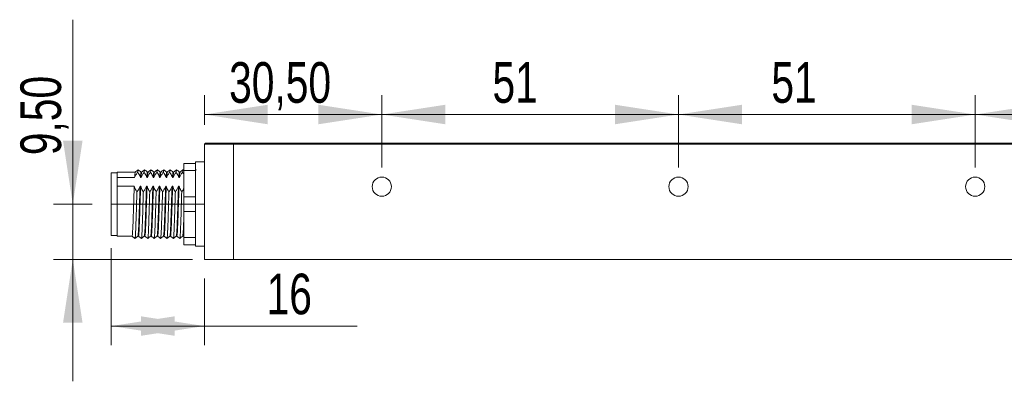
# Model space of a CAD drawing. Header units: millimetres. Extents: x 16 to 406, y 17 to 284.
# Tile 22 of 28: x 305 to 356, y 166 to 185. Entities that reach past the tile are written whole.
import ezdxf

# ---------------------------------------------------------------- set-up
doc = ezdxf.new("R2010")
doc.units = ezdxf.units.MM
doc.linetypes.add('CENTERX2', pattern=[20.32, 12.7, -2.54, 2.54, -2.54])
doc.styles.add('SLDTEXTSTYLE0', font='TXT', dxfattribs={"width": 0.75})
doc.dimstyles.new('SLDDIMSTYLE0', dxfattribs={"dimtxt": 2.116667, "dimasz": 3.302, "dimexe": 0, "dimexo": 0.0625, "dimgap": 0.529167, "dimtad": 1, "dimtoh": 1, "dimlfac": 3.3, "dimrnd": 1e-09, "dimzin": 12, "dimdsep": 46, "dimtxsty": 'SLDTEXTSTYLE0', "dimsah": 1, "dimcen": 0.09, "dimadec": 0, "dimazin": 0, "dimtfac": 1, "dimtofl": 0, "dimtmove": 0, "dimatfit": 3, "dimfxl": 1, "dimtolj": 1, "dimtzin": 12, "dimarcsym": 0})
doc.dimstyles.new('SLDDIMSTYLE2', dxfattribs={"dimtxt": 2.116667, "dimasz": 3.302, "dimexe": 0, "dimexo": 0.0625, "dimgap": 0.529167, "dimtad": 1, "dimtoh": 1, "dimlfac": 3.3, "dimrnd": 1e-09, "dimzin": 12, "dimdsep": 46, "dimtxsty": 'SLDTEXTSTYLE0', "dimsah": 1, "dimcen": 0.09, "dimadec": 0, "dimazin": 0, "dimtfac": 1, "dimtofl": 0, "dimtmove": 0, "dimatfit": 3, "dimfxl": 1, "dimtolj": 1, "dimtzin": 12, "dimarcsym": 0})

# ---------------------------------------------------------------- blocks, each defined once
blk = doc.blocks.new('*D106')
at = {"color": 7, "linetype": 'Continuous', "lineweight": 0}
for p, q in [((307.563, 175.242), (307.563, 184.848)), ((308.567, 175.242), (306.563, 175.242)), ((307.563, 172.363), (307.563, 175.242)), ((313.794, 172.363), (306.563, 172.363)), ((307.563, 172.363), (307.563, 166.013))]:
    blk.add_line(p, q, dxfattribs=at)
for points in [[(307.563, 175.242), (308.071, 178.544), (307.055, 178.544)], [(307.563, 172.363), (307.055, 169.061), (308.071, 169.061)]]:
    blk.add_solid(points, dxfattribs=at)
at = {"color": 7, "linetype": 'Continuous', "lineweight": 0, "insert": (304.835, 177.79), "char_height": 2.1167, "attachment_point": 1, "rotation": 90, "style": 'SLDTEXTSTYLE0'}
blk.add_mtext('9,50', dxfattribs=at)
blk = doc.blocks.new('*D107')
at = {"color": 7, "linetype": 'Continuous', "lineweight": 0}
for p, q in [((309.567, 172.954), (309.567, 167.891)), ((314.415, 171.363), (314.415, 167.891)), ((309.567, 168.891), (314.415, 168.891)), ((314.415, 168.891), (322.371, 168.891))]:
    blk.add_line(p, q, dxfattribs=at)
for points in [[(309.567, 168.891), (312.869, 168.383), (312.869, 169.399)], [(314.415, 168.891), (311.113, 169.399), (311.113, 168.383)]]:
    blk.add_solid(points, dxfattribs=at)
at = {"color": 7, "linetype": 'Continuous', "lineweight": 0, "insert": (317.657, 171.62), "char_height": 2.1167, "attachment_point": 1, "style": 'SLDTEXTSTYLE0'}
blk.add_mtext('16', dxfattribs=at)
blk = doc.blocks.new('*D109')
at = {"color": 7, "linetype": 'Continuous', "lineweight": 0}
for p, q in [((354.567, 177.151), (354.567, 180.909)), ((370.021, 177.151), (370.021, 180.909)), ((370.021, 179.909), (354.567, 179.909))]:
    blk.add_line(p, q, dxfattribs=at)
for points in [[(354.567, 179.909), (357.869, 179.401), (357.869, 180.417)], [(370.021, 179.909), (366.719, 180.417), (366.719, 179.401)]]:
    blk.add_solid(points, dxfattribs=at)
at = {"color": 7, "linetype": 'Continuous', "lineweight": 0, "insert": (361.333, 182.637), "char_height": 2.1167, "attachment_point": 1, "style": 'SLDTEXTSTYLE0'}
blk.add_mtext('51', dxfattribs=at)
blk = doc.blocks.new('*D110')
at = {"color": 7, "linetype": 'Continuous', "lineweight": 0}
for p, q in [((339.112, 177.151), (339.112, 180.909)), ((354.567, 177.151), (354.567, 180.909)), ((339.112, 179.909), (354.567, 179.909))]:
    blk.add_line(p, q, dxfattribs=at)
for points in [[(339.112, 179.909), (342.414, 179.401), (342.414, 180.417)], [(354.567, 179.909), (351.265, 180.417), (351.265, 179.401)]]:
    blk.add_solid(points, dxfattribs=at)
at = {"color": 7, "linetype": 'Continuous', "lineweight": 0, "insert": (343.949, 182.637), "char_height": 2.1167, "attachment_point": 1, "style": 'SLDTEXTSTYLE0'}
blk.add_mtext('51', dxfattribs=at)
blk = doc.blocks.new('*D111')
at = {"color": 7, "linetype": 'Continuous', "lineweight": 0}
for p, q in [((323.658, 177.151), (323.658, 180.909)), ((339.112, 177.151), (339.112, 180.909)), ((323.658, 179.909), (339.112, 179.909))]:
    blk.add_line(p, q, dxfattribs=at)
for points in [[(323.658, 179.909), (326.96, 179.401), (326.96, 180.417)], [(339.112, 179.909), (335.81, 180.417), (335.81, 179.401)]]:
    blk.add_solid(points, dxfattribs=at)
at = {"color": 7, "linetype": 'Continuous', "lineweight": 0, "insert": (329.422, 182.637), "char_height": 2.1167, "attachment_point": 1, "style": 'SLDTEXTSTYLE0'}
blk.add_mtext('51', dxfattribs=at)
blk = doc.blocks.new('*D112')
at = {"color": 7, "linetype": 'Continuous', "lineweight": 0}
for p, q in [((314.415, 179.363), (314.415, 180.909)), ((323.658, 177.151), (323.658, 180.909)), ((323.658, 179.909), (314.415, 179.909))]:
    blk.add_line(p, q, dxfattribs=at)
for points in [[(314.415, 179.909), (317.717, 179.401), (317.717, 180.417)], [(323.658, 179.909), (320.356, 180.417), (320.356, 179.401)]]:
    blk.add_solid(points, dxfattribs=at)
at = {"color": 7, "linetype": 'Continuous', "lineweight": 0, "insert": (315.705, 182.637), "char_height": 2.1167, "attachment_point": 1, "style": 'SLDTEXTSTYLE0'}
blk.add_mtext('30,50', dxfattribs=at)

msp = doc.modelspace()

# ---------------------------------------------------------------- linework, layer by layer
at = {"color": 7, "linetype": 'Continuous', "lineweight": 15}
for p, q in [((314.4153, 178.363), (314.4759, 178.4236)), ((315.9304, 178.363), (314.4153, 178.363)), ((314.4153, 172.363), (314.4153, 178.363)), ((314.4759, 178.4236), (315.9304, 178.4236)), ((315.9304, 178.4236), (315.9304, 178.363)), ((315.9304, 178.4236), (377.7486, 178.4236)), ((315.9304, 178.363), (315.9304, 178.4236)), ((315.9304, 172.363), (315.9304, 178.363)), ((315.9304, 178.363), (315.9304, 172.363)), ((377.7486, 178.363), (315.9304, 178.363)), ((313.3547, 177.363), (313.9607, 177.363)), ((313.3547, 176.9842), (313.3547, 177.363)), ((313.9607, 176.9842), (313.3547, 176.9842)), ((313.3547, 175.6206), (313.3547, 176.9842)), ((313.9607, 177.4387), (313.9607, 177.363)), ((313.9607, 177.363), (313.9607, 176.9842)), ((313.9607, 176.7977), (313.9607, 176.9842)), ((309.5668, 173.6054), (309.5668, 176.8781)), ((309.8698, 176.6226), (309.8698, 176.9084)), ((309.8698, 176.6226), (309.8698, 176.3989)), ((309.8698, 176.6226), (310.7851, 176.6226)), ((311.0881, 176.6226), (311.1184, 176.6226)), ((311.4214, 176.6226), (311.4517, 176.6226)), ((311.7548, 176.6226), (311.7851, 176.6226)), ((312.0881, 176.6226), (312.1184, 176.6226)), ((312.4214, 176.6226), (312.4517, 176.6226)), ((312.7548, 176.6226), (312.7851, 176.6226)), ((313.0881, 176.6226), (313.1184, 176.6226)), ((313.9607, 176.7977), (313.9607, 175.8071)), ((309.8698, 176.3989), (309.8698, 176.1752)), ((309.8698, 173.5751), (309.8698, 176.1752)), ((310.7652, 176.1752), (309.8698, 176.1752)), ((311.0985, 176.1752), (311.0682, 176.1752)), ((311.4319, 176.1752), (311.4016, 176.1752)), ((311.7652, 176.1752), (311.7349, 176.1752)), ((312.0985, 176.1752), (312.0682, 176.1752)), ((312.4319, 176.1752), (312.4016, 176.1752)), ((312.7652, 176.1752), (312.7349, 176.1752)), ((313.0985, 176.1752), (313.0682, 176.1752)), ((313.3547, 175.6206), (313.9607, 175.6206)), ((313.3547, 174.863), (313.3547, 175.6206)), ((313.9607, 175.6206), (313.9607, 175.8071)), ((313.9607, 175.6206), (313.9607, 174.863)), ((313.9607, 174.863), (313.3547, 174.863)), ((313.3547, 173.4994), (313.3547, 174.863)), ((313.9607, 174.6765), (313.9607, 174.863)), ((313.9607, 174.6765), (313.9607, 173.6858)), ((310.6501, 173.5751), (310.8017, 173.4539)), ((313.3547, 173.4994), (313.9607, 173.4994)), ((313.3547, 173.1206), (313.3547, 173.4994)), ((313.9607, 173.4994), (313.9607, 173.6858)), ((313.9607, 173.4994), (313.9607, 173.1206)), ((313.9607, 173.1206), (313.3547, 173.1206)), ((313.9607, 173.1206), (313.9607, 173.0448)), ((314.4153, 172.363), (315.9304, 172.363)), ((315.9304, 172.363), (379.2638, 172.363))]:
    msp.add_line(p, q, dxfattribs=at)
at = {"color": 7, "linetype": 'CENTERX2', "lineweight": 0}
msp.add_line((309.5668, 175.2418), (314.4153, 175.2418), dxfattribs=at)
at = {"color": 7, "linetype": 'Continuous', "lineweight": 15}
for centre in [(323.6577, 176.1509), (339.1123, 176.1509), (354.5668, 176.1509)]:
    msp.add_circle(centre, 0.5, dxfattribs=at)
for points, knots in [([(310.9672, 177.0292), (310.9419, 177.009), (310.8914, 176.9686), (310.8408, 176.9282), (310.8156, 176.9079)], [0, 0, 0, 0, 0.500006, 1, 1, 1, 1]), ([(310.9671, 177.0182), (310.9631, 177.0117), (310.9571, 177.0019), (310.9508, 176.9314), (310.9487, 176.9082)], [0, 0, 0, 0, 0.6699659, 1, 1, 1, 1]), ([(311.1211, 176.9079), (311.0958, 176.9281), (311.0453, 176.9685), (310.9948, 177.009), (310.9695, 177.0292)], [0, 0, 0, 0, 0.4999978, 1, 1, 1, 1]), ([(311.3005, 177.0292), (311.2752, 177.009), (311.2247, 176.9686), (311.1742, 176.9282), (311.1489, 176.9079)], [0, 0, 0, 0, 0.5000014, 1, 1, 1, 1]), ([(311.3004, 177.0118), (311.2975, 177.0122), (311.2915, 177.013), (311.2852, 176.9435), (311.282, 176.9082)], [0, 0, 0, 0, 0.4925459, 1, 1, 1, 1]), ([(311.4544, 176.9079), (311.4292, 176.9281), (311.3786, 176.9685), (311.3281, 177.009), (311.3028, 177.0292)], [0, 0, 0, 0, 0.4999932, 1, 1, 1, 1]), ([(311.6338, 177.0292), (311.6086, 177.009), (311.558, 176.9686), (311.5075, 176.9282), (311.4822, 176.9079)], [0, 0, 0, 0, 0.500006, 1, 1, 1, 1]), ([(311.6338, 177.012), (311.6319, 177.0153), (311.626, 177.0257), (311.6197, 176.9559), (311.6153, 176.9082)], [0, 0, 0, 0, 0.3165377, 1, 1, 1, 1]), ([(311.7878, 176.9079), (311.7625, 176.9281), (311.712, 176.9685), (311.6614, 177.009), (311.6362, 177.0292)], [0, 0, 0, 0, 0.4999978, 1, 1, 1, 1]), ([(311.9672, 177.0292), (311.9419, 177.009), (311.8914, 176.9686), (311.8408, 176.9282), (311.8156, 176.9079)], [0, 0, 0, 0, 0.5000014, 1, 1, 1, 1]), ([(311.9696, 177.013), (311.968, 177.019), (311.9612, 177.0437), (311.9541, 176.9666), (311.9487, 176.9082)], [0, 0, 0, 0, 0.2431699, 1, 1, 1, 1]), ([(312.1211, 176.9079), (312.0958, 176.9281), (312.0453, 176.9685), (311.9948, 177.009), (311.9695, 177.0292)], [0, 0, 0, 0, 0.4999932, 1, 1, 1, 1]), ([(312.3005, 177.0292), (312.2752, 177.009), (312.2247, 176.9686), (312.1742, 176.9282), (312.1489, 176.9079)], [0, 0, 0, 0, 0.500006, 1, 1, 1, 1]), ([(312.3029, 177.0212), (312.3023, 177.0243), (312.2954, 177.0583), (312.2884, 176.9797), (312.282, 176.9082)], [0, 0, 0, 0, 0.090225, 1, 1, 1, 1]), ([(312.4544, 176.9079), (312.4292, 176.9281), (312.3786, 176.9685), (312.3281, 177.009), (312.3028, 177.0292)], [0, 0, 0, 0, 0.4999978, 1, 1, 1, 1]), ([(312.6338, 177.0292), (312.6086, 177.009), (312.558, 176.9686), (312.5075, 176.9282), (312.4822, 176.9079)], [0, 0, 0, 0, 0.5000014, 1, 1, 1, 1]), ([(312.6338, 177.0206), (312.6315, 177.0194), (312.6255, 177.0162), (312.6192, 176.9491), (312.6153, 176.9082)], [0, 0, 0, 0, 0.3914404, 1, 1, 1, 1]), ([(312.7878, 176.9079), (312.7625, 176.9281), (312.712, 176.9685), (312.6614, 177.009), (312.6362, 177.0292)], [0, 0, 0, 0, 0.4999932, 1, 1, 1, 1]), ([(312.9672, 177.0292), (312.9419, 177.009), (312.8914, 176.9686), (312.8408, 176.9282), (312.8156, 176.9079)], [0, 0, 0, 0, 0.500006, 1, 1, 1, 1]), ([(312.9671, 177.0168), (312.9653, 177.0184), (312.9594, 177.0238), (312.9531, 176.9557), (312.9487, 176.9082)], [0, 0, 0, 0, 0.3034196, 1, 1, 1, 1]), ([(313.1211, 176.9079), (313.0958, 176.9281), (313.0453, 176.9685), (312.9948, 177.009), (312.9695, 177.0292)], [0, 0, 0, 0, 0.4999978, 1, 1, 1, 1]), ([(313.3005, 177.0292), (313.2752, 177.009), (313.2247, 176.9686), (313.1742, 176.9282), (313.1489, 176.9079)], [0, 0, 0, 0, 0.5000014, 1, 1, 1, 1]), ([(313.3005, 177.0163), (313.2992, 177.0192), (313.2933, 177.0326), (313.287, 176.9629), (313.282, 176.9082)], [0, 0, 0, 0, 0.2158383, 1, 1, 1, 1]), ([(310.7851, 176.6226), (310.8066, 176.6714), (310.839, 176.745), (310.8984, 176.839), (310.9319, 176.8851), (310.9487, 176.9082)], [0, 0, 0, 0, 0.4964607, 0.7479027, 1, 1, 1, 1]), ([(310.8155, 176.8977), (310.8115, 176.891), (310.8017, 176.8747), (310.7912, 176.7163), (310.7851, 176.6226)], [0, 0, 0, 0, 0.4078489, 1, 1, 1, 1]), ([(310.9487, 176.9082), (310.9626, 176.8867), (310.9992, 176.8303), (311.0496, 176.7356), (311.0752, 176.6603), (311.0881, 176.6226)], [0, 0, 0, 0, 0.2340908, 0.6153353, 1, 1, 1, 1]), ([(311.1198, 176.9021), (311.1154, 176.8953), (311.1051, 176.8794), (311.0943, 176.7157), (311.0881, 176.6226)], [0, 0, 0, 0, 0.4314055, 1, 1, 1, 1]), ([(311.1184, 176.6226), (311.1399, 176.6714), (311.1723, 176.745), (311.2317, 176.839), (311.2652, 176.8851), (311.282, 176.9082)], [0, 0, 0, 0, 0.4964609, 0.747905, 1, 1, 1, 1]), ([(311.1488, 176.8918), (311.1459, 176.8913), (311.1396, 176.8904), (311.1292, 176.7912), (311.122, 176.6788), (311.1184, 176.6226)], [0, 0, 0, 0, 0.2984741, 0.6492674, 1, 1, 1, 1]), ([(311.282, 176.9082), (311.2959, 176.8867), (311.3325, 176.8303), (311.383, 176.7356), (311.4086, 176.6603), (311.4214, 176.6226)], [0, 0, 0, 0, 0.2340904, 0.6153345, 1, 1, 1, 1]), ([(311.4531, 176.8938), (311.4498, 176.8937), (311.4431, 176.8934), (311.4322, 176.7915), (311.425, 176.6789), (311.4214, 176.6226)], [0, 0, 0, 0, 0.32689422, 0.6634762, 1, 1, 1, 1]), ([(311.4517, 176.6226), (311.4732, 176.6714), (311.5056, 176.745), (311.5651, 176.839), (311.5986, 176.8851), (311.6153, 176.9082)], [0, 0, 0, 0, 0.4964607, 0.7479027, 1, 1, 1, 1]), ([(311.4822, 176.892), (311.4804, 176.8947), (311.4746, 176.9031), (311.4642, 176.8129), (311.4559, 176.6861), (311.4517, 176.6226)], [0, 0, 0, 0, 0.1905184, 0.5945792, 1, 1, 1, 1]), ([(311.6153, 176.9082), (311.6293, 176.8867), (311.6659, 176.8303), (311.7163, 176.7356), (311.7419, 176.6603), (311.7548, 176.6226)], [0, 0, 0, 0, 0.2340908, 0.6153353, 1, 1, 1, 1]), ([(311.7865, 176.8917), (311.7842, 176.8953), (311.778, 176.9052), (311.7672, 176.8134), (311.7589, 176.6863), (311.7548, 176.6226)], [0, 0, 0, 0, 0.22365901, 0.61117725, 1, 1, 1, 1]), ([(311.8156, 176.8986), (311.8148, 176.9009), (311.8095, 176.9159), (311.7992, 176.8328), (311.7898, 176.6928), (311.7851, 176.6226)], [0, 0, 0, 0, 0.0833544, 0.5398867, 1, 1, 1, 1]), ([(311.7851, 176.6226), (311.8066, 176.6714), (311.839, 176.745), (311.8984, 176.839), (311.9319, 176.8851), (311.9487, 176.9082)], [0, 0, 0, 0, 0.4964609, 0.747905, 1, 1, 1, 1]), ([(311.9487, 176.9082), (311.9626, 176.8867), (311.9992, 176.8303), (312.0496, 176.7356), (312.0752, 176.6603), (312.0881, 176.6226)], [0, 0, 0, 0, 0.2340904, 0.6153345, 1, 1, 1, 1]), ([(312.1212, 176.8928), (312.1195, 176.8982), (312.1134, 176.9183), (312.1023, 176.8344), (312.0928, 176.6934), (312.0881, 176.6226)], [0, 0, 0, 0, 0.15624796, 0.5764759, 1, 1, 1, 1]), ([(312.1184, 176.6226), (312.1399, 176.6714), (312.1723, 176.745), (312.2317, 176.839), (312.2652, 176.8851), (312.282, 176.9082)], [0, 0, 0, 0, 0.4964607, 0.7479027, 1, 1, 1, 1]), ([(312.1489, 176.9054), (312.1441, 176.8908), (312.1343, 176.8606), (312.1236, 176.7149), (312.1185, 176.6236), (312.1184, 176.6226)], [0, 0, 0, 0, 0.4837699, 0.9939285, 1, 1, 1, 1]), ([(312.282, 176.9082), (312.2959, 176.8867), (312.3325, 176.8303), (312.383, 176.7356), (312.4086, 176.6603), (312.4214, 176.6226)], [0, 0, 0, 0, 0.2340908, 0.6153353, 1, 1, 1, 1]), ([(312.4545, 176.9005), (312.4538, 176.9034), (312.4482, 176.9294), (312.4375, 176.8469), (312.4267, 176.7149), (312.4215, 176.6236), (312.4214, 176.6226)], [0, 0, 0, 0, 0.0582405, 0.5231951, 0.9943922, 1, 1, 1, 1]), ([(312.4517, 176.6226), (312.4732, 176.6714), (312.5056, 176.745), (312.5651, 176.839), (312.5986, 176.8851), (312.6153, 176.9082)], [0, 0, 0, 0, 0.4964609, 0.747905, 1, 1, 1, 1]), ([(312.4822, 176.8953), (312.4785, 176.8901), (312.4698, 176.8781), (312.4592, 176.749), (312.4529, 176.6422), (312.4517, 176.6226)], [0, 0, 0, 0, 0.3747652, 0.885476, 1, 1, 1, 1]), ([(312.6153, 176.9082), (312.6293, 176.8867), (312.6659, 176.8303), (312.7163, 176.7356), (312.7419, 176.6603), (312.7548, 176.6226)], [0, 0, 0, 0, 0.2340904, 0.6153345, 1, 1, 1, 1]), ([(312.7865, 176.899), (312.7824, 176.8937), (312.7733, 176.8819), (312.7623, 176.7491), (312.7559, 176.6422), (312.7548, 176.6226)], [0, 0, 0, 0, 0.3997975, 0.8900611, 1, 1, 1, 1]), ([(312.7851, 176.6226), (312.8066, 176.6714), (312.839, 176.745), (312.8984, 176.839), (312.9319, 176.8851), (312.9487, 176.9082)], [0, 0, 0, 0, 0.4964607, 0.7479027, 1, 1, 1, 1]), ([(312.8155, 176.8912), (312.8129, 176.8919), (312.8054, 176.8939), (312.7948, 176.7807), (312.7873, 176.6595), (312.7851, 176.6226)], [0, 0, 0, 0, 0.2661824, 0.7765496, 1, 1, 1, 1]), ([(312.9487, 176.9082), (312.9626, 176.8867), (312.9992, 176.8303), (313.0496, 176.7356), (313.0752, 176.6603), (313.0881, 176.6226)], [0, 0, 0, 0, 0.2340908, 0.6153353, 1, 1, 1, 1]), ([(313.1198, 176.8925), (313.1168, 176.8937), (313.1088, 176.8968), (313.0978, 176.781), (313.0904, 176.6595), (313.0881, 176.6226)], [0, 0, 0, 0, 0.2960431, 0.7856423, 1, 1, 1, 1]), ([(313.1184, 176.6226), (313.1399, 176.6714), (313.1723, 176.745), (313.2317, 176.839), (313.2652, 176.8851), (313.282, 176.9082)], [0, 0, 0, 0, 0.4964609, 0.747905, 1, 1, 1, 1]), ([(313.1489, 176.8933), (313.1474, 176.8962), (313.1408, 176.9081), (313.1304, 176.8096), (313.1218, 176.6756), (313.1184, 176.6226)], [0, 0, 0, 0, 0.1583174, 0.6674277, 1, 1, 1, 1]), ([(313.282, 176.9082), (313.2962, 176.8868), (313.3234, 176.8458), (313.3446, 176.8032), (313.3547, 176.7828)], [0, 0, 0, 0, 0.52294427, 1, 1, 1, 1]), ([(310.7652, 176.1752), (310.7613, 176.0702), (310.7534, 175.8605), (310.7403, 175.4693), (310.7271, 175.0246), (310.7113, 174.5569), (310.6957, 174.1455), (310.6812, 173.8267), (310.6651, 173.6153), (310.6551, 173.5884), (310.6501, 173.5751)], [0, 0, 0, 0, 0.1010887, 0.2019922, 0.3333863, 0.4675427, 0.601222, 0.7328411, 0.8674294, 1, 1, 1, 1]), ([(310.9046, 175.8895), (310.8907, 175.911), (310.8541, 175.9675), (310.8037, 176.0622), (310.7781, 176.1374), (310.7652, 176.1752)], [0, 0, 0, 0, 0.2340911, 0.6153353, 1, 1, 1, 1]), ([(311.0682, 176.1752), (311.0467, 176.1263), (311.0143, 176.0528), (310.9549, 175.9587), (310.9214, 175.9126), (310.9046, 175.8895)], [0, 0, 0, 0, 0.4964609, 0.7479036, 1, 1, 1, 1]), ([(311.0682, 176.1752), (311.0643, 176.0702), (311.0564, 175.8605), (311.0433, 175.4693), (311.0301, 175.0246), (311.0143, 174.557), (310.9987, 174.1454), (310.9842, 173.827), (310.9686, 173.6197), (310.959, 173.5932), (310.9544, 173.5806)], [0, 0, 0, 0, 0.102186, 0.2041847, 0.3370052, 0.4726178, 0.6077482, 0.740796, 0.8768452, 1, 1, 1, 1]), ([(311.0985, 176.1752), (311.0917, 175.9897), (311.0796, 175.663), (311.0635, 175.1269), (311.048, 174.653), (311.0322, 174.2275), (311.0178, 173.8825), (311.0019, 173.6613), (310.9905, 173.5627), (310.9845, 173.5829), (310.9834, 173.5863)], [0, 0, 0, 0, 0.1730174, 0.3048417, 0.4384843, 0.5728428, 0.7043295, 0.8387316, 0.9722984, 1, 1, 1, 1]), ([(311.238, 175.8895), (311.224, 175.911), (311.1874, 175.9675), (311.137, 176.0622), (311.1114, 176.1374), (311.0985, 176.1752)], [0, 0, 0, 0, 0.2340907, 0.6153344, 1, 1, 1, 1]), ([(311.4016, 176.1752), (311.3801, 176.1263), (311.3477, 176.0528), (311.2882, 175.9587), (311.2547, 175.9126), (311.238, 175.8895)], [0, 0, 0, 0, 0.496461, 0.7479059, 1, 1, 1, 1]), ([(311.4016, 176.1752), (311.3947, 175.9897), (311.3826, 175.663), (311.3665, 175.1269), (311.3511, 174.653), (311.3352, 174.2275), (311.3208, 173.8825), (311.3049, 173.6613), (311.2935, 173.5627), (311.2875, 173.5829), (311.2864, 173.5863)], [0, 0, 0, 0, 0.1730174, 0.3048417, 0.4384843, 0.5728428, 0.7043295, 0.8387316, 0.9722984, 1, 1, 1, 1]), ([(311.4319, 176.1752), (311.4262, 176.022), (311.4152, 175.7286), (311.3998, 175.2305), (311.3848, 174.7511), (311.3688, 174.3122), (311.3543, 173.9475), (311.3387, 173.6975), (311.3259, 173.5744), (311.3188, 173.5877), (311.3168, 173.5916)], [0, 0, 0, 0, 0.1447132, 0.2772414, 0.4099679, 0.5445953, 0.6762271, 0.8100314, 0.9441939, 1, 1, 1, 1]), ([(311.5713, 175.8895), (311.5574, 175.911), (311.5208, 175.9675), (311.4703, 176.0622), (311.4447, 176.1374), (311.4319, 176.1752)], [0, 0, 0, 0, 0.2340911, 0.6153353, 1, 1, 1, 1]), ([(311.7349, 176.1752), (311.7134, 176.1263), (311.681, 176.0528), (311.6216, 175.9587), (311.5881, 175.9126), (311.5713, 175.8895)], [0, 0, 0, 0, 0.4964609, 0.7479036, 1, 1, 1, 1]), ([(311.7349, 176.1752), (311.7292, 176.022), (311.7183, 175.7286), (311.7029, 175.2305), (311.6878, 174.7511), (311.6718, 174.3122), (311.6573, 173.9473), (311.6417, 173.6983), (311.6294, 173.5766), (311.6227, 173.5879), (311.6211, 173.5907)], [0, 0, 0, 0, 0.1464098, 0.2804917, 0.4147743, 0.5509801, 0.6841551, 0.8195282, 0.9552636, 1, 1, 1, 1]), ([(311.7652, 176.1752), (311.7607, 176.0537), (311.7509, 175.7928), (311.7361, 175.3341), (311.7215, 174.8511), (311.7054, 174.4003), (311.6906, 174.0171), (311.6754, 173.7402), (311.6613, 173.5879), (311.6533, 173.5899), (311.6502, 173.5906)], [0, 0, 0, 0, 0.1162052, 0.2496063, 0.3814609, 0.5161152, 0.6483359, 0.7813104, 0.9158313, 1, 1, 1, 1]), ([(311.9046, 175.8895), (311.8907, 175.911), (311.8541, 175.9675), (311.8037, 176.0622), (311.7781, 176.1374), (311.7652, 176.1752)], [0, 0, 0, 0, 0.2340907, 0.6153344, 1, 1, 1, 1]), ([(312.0682, 176.1752), (312.0467, 176.1263), (312.0143, 176.0528), (311.9549, 175.9587), (311.9214, 175.9126), (311.9046, 175.8895)], [0, 0, 0, 0, 0.496461, 0.7479059, 1, 1, 1, 1]), ([(312.0682, 176.1752), (312.0637, 176.0537), (312.0539, 175.7928), (312.0392, 175.3341), (312.0246, 174.8511), (312.0085, 174.4003), (311.9937, 174.017), (311.9785, 173.7408), (311.9648, 173.5911), (311.9572, 173.592), (311.9545, 173.5923)], [0, 0, 0, 0, 0.11755541, 0.25250659, 0.38589321, 0.52211208, 0.65586914, 0.79038867, 0.92647267, 1, 1, 1, 1]), ([(312.0985, 176.1752), (312.0951, 176.0848), (312.0865, 175.856), (312.0726, 175.4376), (312.0582, 174.9528), (312.0422, 174.4914), (312.0269, 174.0911), (312.0122, 173.789), (311.9969, 173.6033), (311.9877, 173.5897), (311.9835, 173.5836)], [0, 0, 0, 0, 0.08757281, 0.22163183, 0.35306306, 0.48751233, 0.62065188, 0.75270069, 0.88734976, 1, 1, 1, 1]), ([(312.238, 175.8895), (312.224, 175.911), (312.1874, 175.9675), (312.137, 176.0622), (312.1114, 176.1374), (312.0985, 176.1752)], [0, 0, 0, 0, 0.2340911, 0.6153353, 1, 1, 1, 1]), ([(312.4016, 176.1752), (312.3801, 176.1263), (312.3477, 176.0528), (312.2882, 175.9587), (312.2547, 175.9126), (312.238, 175.8895)], [0, 0, 0, 0, 0.4964609, 0.7479036, 1, 1, 1, 1]), ([(312.4016, 176.1752), (312.3982, 176.0848), (312.3896, 175.856), (312.3756, 175.4376), (312.3612, 174.9527), (312.3452, 174.4914), (312.3299, 174.091), (312.3152, 173.7894), (312.3004, 173.6073), (312.2916, 173.5936), (312.2878, 173.5877)], [0, 0, 0, 0, 0.0885728, 0.2241627, 0.3570948, 0.4930794, 0.6277393, 0.761296, 0.8974827, 1, 1, 1, 1]), ([(312.4319, 176.1752), (312.4296, 176.1151), (312.4221, 175.918), (312.4091, 175.5405), (312.3947, 175.0557), (312.379, 174.5852), (312.3633, 174.1705), (312.3488, 173.8398), (312.3328, 173.6402), (312.3224, 173.5554), (312.3171, 173.5778), (312.3168, 173.5791)], [0, 0, 0, 0, 0.0588864, 0.1933851, 0.3248563, 0.458878, 0.5927804, 0.7243078, 0.8588604, 0.9917479, 1, 1, 1, 1]), ([(312.5713, 175.8895), (312.5574, 175.911), (312.5208, 175.9675), (312.4703, 176.0622), (312.4447, 176.1374), (312.4319, 176.1752)], [0, 0, 0, 0, 0.2340907, 0.6153344, 1, 1, 1, 1]), ([(312.7349, 176.1752), (312.7134, 176.1263), (312.681, 176.0528), (312.6216, 175.9587), (312.5881, 175.9126), (312.5713, 175.8895)], [0, 0, 0, 0, 0.496461, 0.7479059, 1, 1, 1, 1]), ([(312.7349, 176.1752), (312.7326, 176.1151), (312.7252, 175.918), (312.7121, 175.5405), (312.6977, 175.0556), (312.682, 174.5855), (312.6663, 174.1694), (312.6519, 173.844), (312.6359, 173.6255), (312.626, 173.593), (312.6211, 173.577)], [0, 0, 0, 0, 0.0595392, 0.1955289, 0.3284576, 0.463965, 0.5993518, 0.7323373, 0.8683815, 1, 1, 1, 1]), ([(312.7652, 176.1752), (312.764, 176.1447), (312.7577, 175.9788), (312.7458, 175.6422), (312.7311, 175.1591), (312.7157, 174.6819), (312.6998, 174.2526), (312.6854, 173.9014), (312.6696, 173.6715), (312.6578, 173.5661), (312.6514, 173.5846), (312.6501, 173.5885)], [0, 0, 0, 0, 0.0302008, 0.1648796, 0.2968179, 0.4301579, 0.5645704, 0.6960028, 0.8301984, 0.9639168, 1, 1, 1, 1]), ([(312.9046, 175.8895), (312.8907, 175.911), (312.8541, 175.9675), (312.8037, 176.0622), (312.7781, 176.1374), (312.7652, 176.1752)], [0, 0, 0, 0, 0.2340911, 0.6153353, 1, 1, 1, 1]), ([(313.0682, 176.1752), (313.0467, 176.1263), (313.0143, 176.0528), (312.9549, 175.9587), (312.9214, 175.9126), (312.9046, 175.8895)], [0, 0, 0, 0, 0.4964609, 0.7479036, 1, 1, 1, 1]), ([(313.0682, 176.1752), (313.0671, 176.1447), (313.0607, 175.9788), (313.0488, 175.6422), (313.0341, 175.1591), (313.0188, 174.6819), (313.0028, 174.2527), (312.9884, 173.9012), (312.9726, 173.6725), (312.9612, 173.5675), (312.9553, 173.5834), (312.9544, 173.5859)], [0, 0, 0, 0, 0.0305567, 0.1668225, 0.3003155, 0.4352267, 0.5712231, 0.7042043, 0.8399813, 0.9752753, 1, 1, 1, 1]), ([(313.0985, 176.1752), (313.0985, 176.1736), (313.0933, 176.0382), (313.0825, 175.7423), (313.0674, 175.2626), (313.0525, 174.7806), (313.0364, 174.3384), (313.0218, 173.9679), (313.0064, 173.7097), (312.9932, 173.5783), (312.9858, 173.5886), (312.9835, 173.5919)], [0, 0, 0, 0, 0.0016017, 0.1361932, 0.2690018, 0.4014204, 0.5360786, 0.6678379, 0.8014146, 0.9357071, 1, 1, 1, 1]), ([(313.238, 175.8895), (313.224, 175.911), (313.1874, 175.9675), (313.137, 176.0622), (313.1114, 176.1374), (313.0985, 176.1752)], [0, 0, 0, 0, 0.2340907, 0.6153344, 1, 1, 1, 1]), ([(313.3547, 176.0777), (313.3474, 176.0618), (313.3289, 176.0211), (313.2879, 175.9588), (313.2546, 175.9126), (313.238, 175.8895)], [0, 0, 0, 0, 0.24466422, 0.62184515, 1, 1, 1, 1]), ([(310.9046, 175.8895), (310.9007, 175.7683), (310.8917, 175.4854), (310.8786, 175.008), (310.8628, 174.5073), (310.8472, 174.0657), (310.8327, 173.7238), (310.8166, 173.497), (310.8066, 173.4682), (310.8017, 173.4539)], [0, 0, 0, 0, 0.1099443, 0.2564948, 0.4061255, 0.555224, 0.7020255, 0.8521376, 1, 1, 1, 1]), ([(311.238, 175.8895), (311.2352, 175.8038), (311.2273, 175.5573), (311.215, 175.119), (311.1996, 174.6101), (311.1837, 174.1535), (311.1693, 173.7844), (311.1534, 173.5432), (311.1415, 173.445), (311.1352, 173.4605), (311.1338, 173.464)], [0, 0, 0, 0, 0.0773761, 0.2225681, 0.3697622, 0.5177447, 0.6625649, 0.8105953, 0.9577059, 1, 1, 1, 1]), ([(311.5713, 175.8895), (311.5697, 175.8391), (311.5628, 175.6282), (311.5514, 175.2302), (311.5363, 174.7153), (311.5203, 174.2446), (311.5058, 173.8535), (311.4902, 173.5848), (311.4778, 173.4586), (311.4712, 173.4654), (311.4695, 173.4671)], [0, 0, 0, 0, 0.0469655, 0.1965304, 0.3463191, 0.4982525, 0.6468061, 0.7978109, 0.9492195, 1, 1, 1, 1]), ([(311.9046, 175.8895), (311.9041, 175.8741), (311.8984, 175.6982), (311.8877, 175.3414), (311.873, 174.8225), (311.8569, 174.3391), (311.8421, 173.928), (311.827, 173.6314), (311.8133, 173.4717), (311.8056, 173.471), (311.8029, 173.4707)], [0, 0, 0, 0, 0.0145228, 0.1651384, 0.3140083, 0.4660384, 0.6153216, 0.7654556, 0.9173352, 1, 1, 1, 1]), ([(312.238, 175.8895), (312.233, 175.7333), (312.2232, 175.4238), (312.2094, 174.9213), (312.1937, 174.437), (312.1784, 174.0072), (312.1637, 173.6838), (312.1488, 173.4883), (312.14, 173.4736), (312.1363, 173.4673)], [0, 0, 0, 0, 0.1422765, 0.2819464, 0.4337517, 0.5840788, 0.7331745, 0.8852054, 1, 1, 1, 1]), ([(312.5713, 175.8895), (312.5669, 175.7512), (312.5582, 175.4776), (312.5454, 175.0139), (312.5305, 174.5376), (312.5148, 174.0925), (312.5004, 173.7382), (312.4843, 173.5224), (312.4735, 173.4324), (312.4678, 173.4599), (312.4671, 173.4633)], [0, 0, 0, 0, 0.1234563, 0.2442565, 0.3919584, 0.5395288, 0.6844827, 0.8327693, 0.9792216, 1, 1, 1, 1]), ([(312.9046, 175.8895), (312.9008, 175.7691), (312.8931, 175.5309), (312.8813, 175.1064), (312.8672, 174.6413), (312.8513, 174.1807), (312.8369, 173.8037), (312.8211, 173.5583), (312.8097, 173.4456), (312.8038, 173.4629), (312.8028, 173.4656)], [0, 0, 0, 0, 0.1105285, 0.2186284, 0.3691025, 0.5207868, 0.6691091, 0.8205487, 0.9714498, 1, 1, 1, 1]), ([(313.238, 175.8895), (313.2316, 175.6822), (313.22, 175.3088), (313.204, 174.7464), (313.1879, 174.2729), (313.1734, 173.875), (313.1579, 173.599), (313.1451, 173.4598), (313.1382, 173.4692), (313.1362, 173.4718)], [0, 0, 0, 0, 0.1867724, 0.3363176, 0.4883915, 0.6371924, 0.7880453, 0.939706, 1, 1, 1, 1]), ([(313.3547, 174.7693), (313.3496, 174.6244), (313.3393, 174.3307), (313.3249, 173.9683), (313.3094, 173.7103), (313.2967, 173.5808), (313.2897, 173.5894), (313.2878, 173.5918)], [0, 0, 0, 0, 0.2211967, 0.4480396, 0.6780112, 0.9092152, 1, 1, 1, 1]), ([(313.3547, 173.9909), (313.3508, 173.9133), (313.3419, 173.7334), (313.3287, 173.5936), (313.3203, 173.5904), (313.3169, 173.5892)], [0, 0, 0, 0, 0.3099862, 0.7185584, 1, 1, 1, 1]), ([(310.8028, 173.4544), (310.8281, 173.4746), (310.8786, 173.515), (310.9291, 173.5554), (310.9544, 173.5756)], [0, 0, 0, 0, 0.500002, 1, 1, 1, 1]), ([(310.9822, 173.5756), (311.0075, 173.5554), (311.058, 173.515), (311.1086, 173.4746), (311.1338, 173.4544)], [0, 0, 0, 0, 0.4999936, 1, 1, 1, 1]), ([(311.1362, 173.4544), (311.1614, 173.4746), (311.212, 173.515), (311.2625, 173.5554), (311.2878, 173.5756)], [0, 0, 0, 0, 0.500002, 1, 1, 1, 1]), ([(311.3156, 173.5756), (311.3408, 173.5554), (311.3914, 173.515), (311.4419, 173.4746), (311.4672, 173.4544)], [0, 0, 0, 0, 0.5000026, 1, 1, 1, 1]), ([(311.4695, 173.4544), (311.4948, 173.4746), (311.5453, 173.515), (311.5958, 173.5554), (311.6211, 173.5756)], [0, 0, 0, 0, 0.49999744, 1, 1, 1, 1]), ([(311.6489, 173.5756), (311.6742, 173.5554), (311.7247, 173.515), (311.7752, 173.4746), (311.8005, 173.4544)], [0, 0, 0, 0, 0.4999936, 1, 1, 1, 1]), ([(311.8028, 173.4544), (311.8281, 173.4746), (311.8786, 173.515), (311.9292, 173.5554), (311.9544, 173.5756)], [0, 0, 0, 0, 0.500002, 1, 1, 1, 1]), ([(311.9822, 173.5756), (312.0075, 173.5554), (312.058, 173.515), (312.1086, 173.4746), (312.1338, 173.4544)], [0, 0, 0, 0, 0.5000026, 1, 1, 1, 1]), ([(312.1362, 173.4544), (312.1614, 173.4746), (312.212, 173.515), (312.2625, 173.5554), (312.2878, 173.5756)], [0, 0, 0, 0, 0.49999744, 1, 1, 1, 1]), ([(312.3156, 173.5756), (312.3408, 173.5554), (312.3914, 173.515), (312.4419, 173.4746), (312.4672, 173.4544)], [0, 0, 0, 0, 0.4999936, 1, 1, 1, 1]), ([(312.4695, 173.4544), (312.4948, 173.4746), (312.5453, 173.515), (312.5958, 173.5554), (312.6211, 173.5756)], [0, 0, 0, 0, 0.500002, 1, 1, 1, 1]), ([(312.6489, 173.5756), (312.6742, 173.5554), (312.7247, 173.515), (312.7752, 173.4746), (312.8005, 173.4544)], [0, 0, 0, 0, 0.5000026, 1, 1, 1, 1]), ([(312.8028, 173.4544), (312.8281, 173.4746), (312.8786, 173.515), (312.9292, 173.5554), (312.9544, 173.5756)], [0, 0, 0, 0, 0.49999744, 1, 1, 1, 1]), ([(312.9822, 173.5756), (313.0075, 173.5554), (313.058, 173.515), (313.1086, 173.4746), (313.1338, 173.4544)], [0, 0, 0, 0, 0.4999936, 1, 1, 1, 1]), ([(313.1362, 173.4544), (313.1614, 173.4746), (313.212, 173.515), (313.2625, 173.5554), (313.2878, 173.5756)], [0, 0, 0, 0, 0.500002, 1, 1, 1, 1])]:
    msp.add_open_spline(points, degree=3, knots=knots, dxfattribs=at)
for points in [[(313.3547, 176.9877), (313.3028, 177.0292)], [(313.9672, 177.0292), (313.9455, 177.0119)], [(314.4153, 177.4387), (313.9607, 177.4387)], [(313.9858, 177.0162), (313.9695, 177.0292)], [(309.8698, 176.8781), (309.5668, 176.8781)], [(310.8168, 176.9084), (309.8698, 176.9084)], [(311.4835, 176.9084), (311.4531, 176.9084)], [(311.8169, 176.9084), (311.7865, 176.9084)], [(312.1502, 176.9084), (312.1199, 176.9084)], [(312.8168, 176.9084), (312.7865, 176.9084)], [(313.1502, 176.9084), (313.1198, 176.9084)], [(309.5668, 173.6054), (309.8698, 173.6054)], [(309.8698, 173.5751), (310.645, 173.5751)], [(310.9583, 173.5751), (310.9834, 173.5751)], [(311.2864, 173.5751), (311.3168, 173.5751)], [(311.6198, 173.5751), (311.6502, 173.5751)], [(311.9532, 173.5751), (311.9835, 173.5751)], [(312.2866, 173.5751), (312.3168, 173.5751)], [(312.9531, 173.5751), (312.9835, 173.5751)], [(313.2865, 173.5751), (313.3169, 173.5751)], [(313.3156, 173.5756), (313.3547, 173.5443)], [(313.9607, 173.0448), (314.4153, 173.0448)]]:
    msp.add_open_spline(points, degree=1, dxfattribs=at)

# ---------------------------------------------------------------- dimensions: what is measured, and where the dimension line sits
at = {"color": 7, "linetype": 'Continuous', "lineweight": 0}
dim = msp.add_linear_dim(base=(307.5632, 175.2418), p1=(314.7941, 172.363), p2=(309.5668, 175.2418), angle=90, dimstyle='SLDDIMSTYLE2', dxfattribs=at)
dim.commit()
dim.dimension.update_dxf_attribs({"geometry": '*D106', "text_midpoint": (307.5632, 180.5251), "dimtype": 160})
for base, p1, p2, picture, middle in [((314.4153, 179.9087), (323.6577, 176.1509), (314.4153, 178.363), '*D112', (319.2198, 179.9087)), ((339.1123, 179.9087), (323.6577, 176.1509), (339.1123, 176.1509), '*D111', (330.9855, 179.9087)), ((354.5668, 179.9087), (339.1123, 176.1509), (354.5668, 176.1509), '*D110', (345.5128, 179.9087)), ((354.5668, 179.9087), (370.0213, 176.1509), (354.5668, 176.1509), '*D109', (362.8967, 179.9087)), ((314.4153, 168.8913), (309.5668, 173.9539), (314.4153, 172.363), '*D107', (319.2198, 168.8913))]:
    dim = msp.add_linear_dim(base=base, p1=p1, p2=p2, dimstyle='SLDDIMSTYLE0', dxfattribs=at)
    dim.commit()
    dim.dimension.update_dxf_attribs({"geometry": picture, "text_midpoint": middle, "dimtype": 160})

doc.saveas('drawing.dxf')
